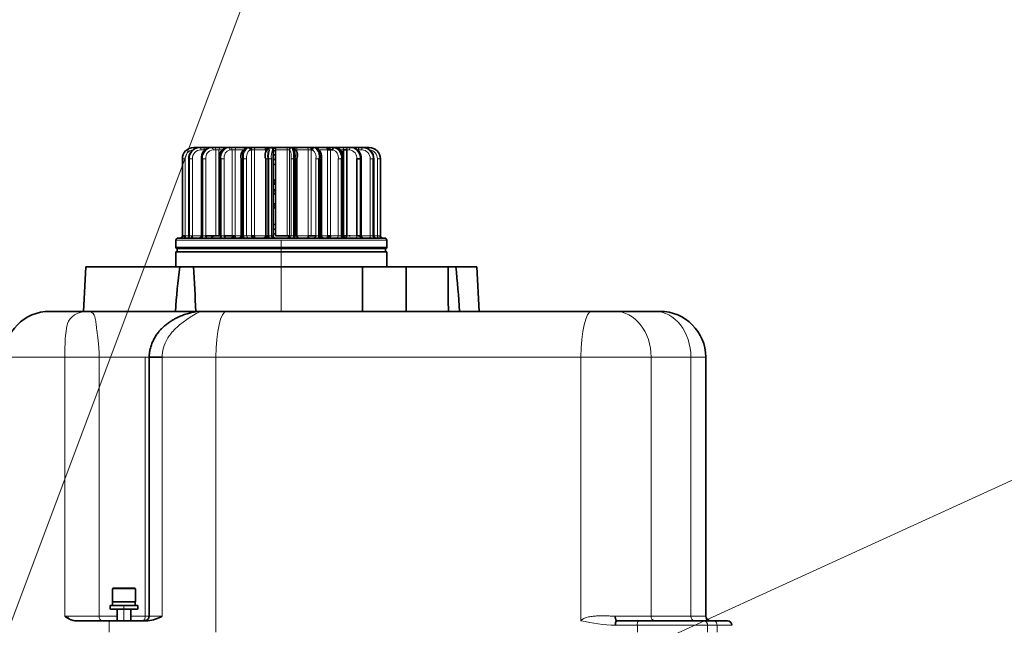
# Model space of a CAD drawing. Header units: millimetres. Extents: x 174 to 8746, y 150 to 6154.
# Tile 42 of 49: x 6368 to 6798, y 4142 to 4406. Entities that reach past the tile are written whole.
import ezdxf

# ---------------------------------------------------------------- set-up
doc = ezdxf.new("R2010")
doc.units = ezdxf.units.MM
doc.header["$MEASUREMENT"] = 0
doc.layers.add('图层0000', color=7, linetype='Continuous', lineweight=25)
doc.layers.add('图层1', color=7, linetype='Continuous', lineweight=35)
doc.dimstyles.new('线性样式 (GB)', dxfattribs={"dimtxt": 2, "dimasz": 2, "dimexe": 1, "dimexo": 0.5, "dimgap": 0.5, "dimtad": 1, "dimdsep": 46, "dimcen": -2.127267, "dimclrd": 7, "dimclre": 7, "dimclrt": 7, "dimadec": 0, "dimazin": 0, "dimtfac": 0.7, "dimtmove": 0, "dimatfit": 1, "dimfxl": 1, "dimfrac": 2, "dimtolj": 1, "dimtzin": 0, "dimlwd": 18, "dimlwe": 18, "dimarcsym": 0})

# ---------------------------------------------------------------- blocks, each defined once
blk = doc.blocks.new('DimBlk2731')
at = {"layer": '图层0000', "color": 7, "linetype": 'Continuous', "lineweight": 18}
for p, q in [((6574.16, 4703.4), (6535.25, 4599.55)), ((6490.29, 4479.55), (6302.25, 3977.67))]:
    blk.add_line(p, q, dxfattribs=at)
at = {"layer": '图层0000', "color": 7, "linetype": 'Continuous', "lineweight": -3}
blk.add_solid([(6589.21, 4697.76), (6595.21, 4759.59), (6559.1, 4709.04)], dxfattribs=at)
at = {"layer": '图层0000', "color": 7, "linetype": 'Continuous', "lineweight": 18, "char_height": 60, "attachment_point": 8, "line_spacing_factor": 1.2}
for s, insert in [('\\T1.375000;\\W1;\\FSimSun|b0|i0;R', (6415.83, 4509.55)), ('\\T1.500000;\\W1;\\FSimSun|b0|i0;835', (6547.85, 4509.1))]:
    blk.add_mtext(s, dxfattribs=dict(at, insert=insert))
blk = doc.blocks.new('DimBlk2732')
at = {"layer": '图层0000', "color": 7, "linetype": 'Continuous', "lineweight": 18}
for p, q in [((7994.22, 4750.23), (7465.33, 4508.74)), ((7202.53, 4388.74), (6302.25, 3977.67))]:
    blk.add_line(p, q, dxfattribs=at)
at = {"layer": '图层0000', "color": 7, "linetype": 'Continuous', "lineweight": -3}
blk.add_solid([(8000.89, 4735.6), (8048.8, 4775.15), (7987.54, 4764.85)], dxfattribs=at)
at = {"layer": '图层0000', "color": 7, "linetype": 'Continuous', "lineweight": 18, "char_height": 60, "attachment_point": 8, "line_spacing_factor": 1.2}
for s, insert in [('\\T1.375000;\\W1;\\FSimSun|b0|i0;R', (7207.54, 4418.74)), ('\\T1.500000;\\W1;\\FSimSun|b0|i0;1920', (7369.02, 4418.29))]:
    blk.add_mtext(s, dxfattribs=dict(at, insert=insert))

msp = doc.modelspace()

# ---------------------------------------------------------------- hatches: boundary and pattern name
at = {"layer": '图层0000', "linetype": 'Continuous', "lineweight": -3}
h = msp.add_hatch(dxfattribs=at)
h.set_pattern_fill('ANSI31', color=256, scale=95.25, style=0, pattern_type=2)
h.set_pattern_definition([(45, (0, 0), (-67.3519, 67.3519), [])])
edge = h.paths.add_edge_path(flags=16)
edge.add_spline(control_points=[(5579.119, 3560.167), (5117.547, 2170.568), (6914.764, 3352.866), (7823.4, 2806.129)], knot_values=[0, 0, 0, 0, 1, 1, 1, 1], degree=3, periodic=0)
edge.add_arc((6302.25, 3977.667), 1920, 322.397767, 397.602233)
edge.add_spline(control_points=[(7823.4, 5149.205), (6914.764, 4602.467), (5117.547, 5784.765), (5579.119, 4395.167)], knot_values=[0, 0, 0, 0, 1, 1, 1, 1], degree=3, periodic=0)
edge.add_arc((6302.25, 3977.667), 835, 210, 510)

# ---------------------------------------------------------------- linework, layer by layer
at = {"layer": '图层0000', "color": 251, "linetype": 'Continuous', "lineweight": 18}
for p, q in [((6447.159, 4349.667), (6448.608, 4349.667)), ((6449.042, 4349.667), (6448.608, 4349.667)), ((6448.608, 4349.667), (6448.608, 4349.217)), ((6453.711, 4349.667), (6452.467, 4349.667)), ((6453.711, 4312.167), (6453.711, 4349.667)), ((6455.075, 4349.667), (6453.711, 4349.667)), ((6455.075, 4312.167), (6455.075, 4349.667)), ((6456.523, 4349.667), (6455.075, 4349.667)), ((6460.759, 4349.667), (6459.804, 4349.667)), ((6460.759, 4312.167), (6460.759, 4349.667)), ((6462.112, 4349.667), (6460.759, 4349.667)), ((6462.112, 4312.167), (6462.112, 4349.667)), ((6465.676, 4349.667), (6462.112, 4349.667)), ((6468.548, 4350.167), (6469.148, 4350.167)), ((6469.272, 4349.667), (6470.521, 4349.667)), ((6469.272, 4349.667), (6469.272, 4312.167)), ((6470.521, 4349.667), (6470.521, 4312.167)), ((6475.389, 4349.667), (6470.521, 4349.667)), ((6475.389, 4349.667), (6475.389, 4312.167)), ((6475.415, 4350.167), (6476.058, 4350.167)), ((6478.669, 4349.667), (6478.464, 4349.667)), ((6478.536, 4350.167), (6479.74, 4350.167)), ((6484.77, 4349.667), (6479.73, 4349.667)), ((6484.77, 4312.167), (6484.77, 4349.667)), ((6485.831, 4349.667), (6484.77, 4349.667)), ((6485.831, 4312.167), (6485.831, 4349.667)), ((6486.036, 4349.667), (6485.831, 4349.667)), ((6487.312, 4350.167), (6487.808, 4350.167)), ((6489.111, 4349.667), (6488.676, 4349.667)), ((6489.111, 4349.667), (6493.979, 4349.667)), ((6489.111, 4349.667), (6489.111, 4312.167)), ((6493.979, 4349.667), (6495.228, 4349.667)), ((6493.979, 4349.667), (6493.979, 4312.167)), ((6495.228, 4349.667), (6495.228, 4312.167)), ((6495.352, 4350.167), (6495.952, 4350.167)), ((6502.388, 4349.667), (6498.824, 4349.667)), ((6502.388, 4349.667), (6502.388, 4312.167)), ((6503.741, 4349.667), (6503.741, 4312.167)), ((6507.977, 4349.667), (6509.425, 4349.667)), ((6512.033, 4349.667), (6510.789, 4349.667)), ((6515.458, 4349.667), (6515.892, 4349.667)), ((6517.341, 4349.667), (6515.892, 4349.667)), ((6515.892, 4349.667), (6515.892, 4349.217)), ((6439.09, 4345.667), (6439.155, 4345.667)), ((6439.155, 4345.667), (6439.155, 4312.167)), ((6440.277, 4345.667), (6439.155, 4345.667)), ((6440.277, 4312.167), (6440.277, 4345.667)), ((6442.157, 4345.667), (6441.966, 4345.667)), ((6442.157, 4345.667), (6443.464, 4345.667)), ((6442.157, 4345.667), (6442.157, 4312.167)), ((6443.464, 4345.667), (6443.464, 4312.167)), ((6447.38, 4345.667), (6447.587, 4345.667)), ((6447.772, 4345.667), (6447.772, 4312.167)), ((6449.293, 4345.667), (6447.891, 4345.667)), ((6449.293, 4312.167), (6449.293, 4345.667)), ((6455.179, 4345.667), (6455.571, 4345.667)), ((6455.571, 4345.667), (6455.967, 4345.667)), ((6455.571, 4345.667), (6455.571, 4312.167)), ((6455.967, 4345.667), (6455.967, 4312.167)), ((6457.369, 4345.667), (6455.967, 4345.667)), ((6457.369, 4312.167), (6457.369, 4345.667)), ((6465.372, 4345.667), (6464.755, 4345.667)), ((6465.372, 4345.667), (6465.834, 4345.667)), ((6465.372, 4345.667), (6465.372, 4312.167)), ((6465.834, 4345.667), (6465.834, 4312.167)), ((6467.141, 4345.667), (6465.834, 4345.667)), ((6467.141, 4345.667), (6467.141, 4312.167)), ((6475.455, 4345.667), (6476.324, 4345.667)), ((6476.324, 4345.667), (6476.82, 4345.667)), ((6476.324, 4345.667), (6476.324, 4312.167)), ((6476.82, 4345.667), (6476.82, 4312.167)), ((6477.942, 4345.667), (6476.82, 4345.667)), ((6477.942, 4312.167), (6477.942, 4345.667)), ((6486.558, 4312.167), (6486.558, 4345.667)), ((6487.68, 4345.667), (6486.558, 4345.667)), ((6497.359, 4345.667), (6498.666, 4345.667)), ((6497.359, 4345.667), (6497.359, 4312.167)), ((6499.745, 4345.667), (6499.128, 4345.667)), ((6507.131, 4345.667), (6508.533, 4345.667)), ((6507.131, 4345.667), (6507.131, 4312.167)), ((6509.321, 4345.667), (6508.93, 4345.667)), ((6516.729, 4345.667), (6516.729, 4312.167)), ((6517.12, 4345.667), (6516.913, 4345.667)), ((6521.037, 4312.167), (6521.037, 4345.667)), ((6522.343, 4345.667), (6521.037, 4345.667)), ((6522.611, 4345.667), (6522.534, 4345.667)), ((6524.223, 4312.167), (6524.223, 4345.667)), ((6525.345, 4345.667), (6524.223, 4345.667)), ((6525.345, 4345.667), (6525.541, 4345.667)), ((6525.345, 4345.667), (6525.345, 4312.167)), ((6479.73, 4335.553), (6478.707, 4335.553)), ((6479.73, 4331.352), (6478.707, 4331.352)), ((6487.68, 4330.024), (6488.248, 4330.024)), ((6488.248, 4330.024), (6488.301, 4330.024)), ((6478.809, 4325.251), (6479.709, 4325.251)), ((6436.25, 4310.167), (6482.25, 4310.167)), ((6439.082, 4312.167), (6439.155, 4312.167)), ((6441.901, 4312.167), (6440.277, 4312.167)), ((6443.081, 4312.167), (6442.157, 4312.167)), ((6442.507, 4312.167), (6447.38, 4312.167)), ((6443.081, 4311.167), (6443.081, 4312.167)), ((6443.464, 4312.167), (6443.081, 4312.167)), ((6443.464, 4312.167), (6447.38, 4312.167)), ((6447.38, 4312.167), (6447.587, 4312.167)), ((6447.772, 4312.167), (6447.587, 4312.167)), ((6447.772, 4312.167), (6447.891, 4312.167)), ((6449.293, 4312.167), (6447.891, 4312.167)), ((6457.369, 4312.167), (6455.967, 4312.167)), ((6464.755, 4312.167), (6462.112, 4312.167)), ((6465.372, 4312.167), (6464.755, 4312.167)), ((6467.141, 4312.167), (6465.834, 4312.167)), ((6467.141, 4312.167), (6469.272, 4312.167)), ((6475.389, 4312.167), (6470.521, 4312.167)), ((6476.82, 4312.167), (6476.324, 4312.167)), ((6476.951, 4312.167), (6476.82, 4312.167)), ((6476.951, 4311.167), (6476.951, 4312.167)), ((6477.942, 4312.167), (6476.951, 4312.167)), ((6478.669, 4312.167), (6477.942, 4312.167)), ((6482.25, 4310.167), (6528.25, 4310.167)), ((6482.25, 4307.167), (6482.25, 4310.167)), ((6486.558, 4312.167), (6485.831, 4312.167)), ((6487.55, 4312.167), (6486.558, 4312.167)), ((6487.55, 4311.167), (6487.55, 4312.167)), ((6487.68, 4312.167), (6487.55, 4312.167)), ((6493.979, 4312.167), (6489.111, 4312.167)), ((6498.666, 4312.167), (6497.359, 4312.167)), ((6498.666, 4312.167), (6499.128, 4312.167)), ((6499.745, 4312.167), (6499.128, 4312.167)), ((6502.388, 4312.167), (6499.745, 4312.167)), ((6507.131, 4312.167), (6503.741, 4312.167)), ((6507.131, 4312.167), (6508.533, 4312.167)), ((6509.321, 4312.167), (6508.93, 4312.167)), ((6509.321, 4312.167), (6509.425, 4312.167)), ((6515.207, 4312.167), (6510.789, 4312.167)), ((6515.207, 4312.167), (6512.311, 4312.167)), ((6516.729, 4312.167), (6516.609, 4312.167)), ((6516.729, 4312.167), (6516.913, 4312.167)), ((6517.12, 4312.167), (6516.913, 4312.167)), ((6521.037, 4312.167), (6517.12, 4312.167)), ((6522.343, 4312.167), (6521.037, 4312.167)), ((6522.343, 4312.167), (6522.534, 4312.167)), ((6522.611, 4312.167), (6522.534, 4312.167)), ((6524.223, 4312.167), (6522.611, 4312.167)), ((6524.354, 4312.167), (6524.223, 4312.167)), ((6524.354, 4311.167), (6524.354, 4312.167)), ((6525.345, 4312.167), (6524.354, 4312.167)), ((6436.25, 4307.167), (6482.25, 4307.167)), ((6528.25, 4307.167), (6482.25, 4307.167)), ((6482.25, 4305.167), (6482.25, 4306.667)), ((6482.25, 4298.667), (6482.25, 4305.167)), ((6482.25, 4298.667), (6482.25, 4279.167)), ((6387.732, 4259.167), (6361.25, 4259.167)), ((6387.732, 4146.167), (6387.732, 4259.167)), ((6402.767, 4259.167), (6387.732, 4259.167)), ((6422.922, 4259.167), (6402.767, 4259.167)), ((6402.767, 4259.167), (6402.767, 4146.167)), ((6424.554, 4259.167), (6422.922, 4259.167)), ((6422.922, 4259.167), (6422.922, 4146.167)), ((6453.698, 4259.167), (6430.257, 4259.167)), ((6430.257, 4259.167), (6430.257, 4146.167)), ((6453.698, 4139.167), (6453.698, 4259.167)), ((6613.029, 4259.167), (6453.698, 4259.167)), ((6613.029, 4144.167), (6613.029, 4259.167)), ((6643.617, 4259.167), (6613.029, 4259.167)), ((6660.976, 4259.167), (6643.617, 4259.167)), ((6643.617, 4259.167), (6643.617, 4146.167)), ((6660.976, 4146.167), (6660.976, 4259.167)), ((6667.467, 4259.167), (6660.976, 4259.167)), ((6413.603, 4158.067), (6408.603, 4158.067)), ((6413.603, 4158.367), (6413.603, 4158.067)), ((6413.603, 4158.067), (6418.603, 4158.067)), ((6413.603, 4150.767), (6413.603, 4149.167)), ((6389.331, 4146.167), (6387.732, 4146.167)), ((6402.767, 4146.167), (6389.331, 4146.167)), ((6402.767, 4146.167), (6410.603, 4146.167)), ((6413.603, 4149.167), (6413.603, 4144.167)), ((6416.603, 4146.167), (6422.922, 4146.167)), ((6424.554, 4146.167), (6422.922, 4146.167)), ((6424.554, 4146.167), (6430.257, 4146.167)), ((6643.617, 4146.167), (6628.032, 4146.167)), ((6660.976, 4146.167), (6643.617, 4146.167)), ((6667.446, 4146.167), (6660.976, 4146.167)), ((6407.08, 4144.167), (6407.08, 4139.167)), ((6637.642, 4142.167), (6628.089, 4142.167)), ((6668.23, 4142.167), (6637.642, 4142.167)), ((6637.642, 4142.167), (6637.642, 4139.167)), ((6672.409, 4142.167), (6668.23, 4142.167)), ((6668.23, 4142.167), (6668.23, 4139.167)), ((6672.409, 4142.167), (6678.901, 4142.167)), ((6672.409, 4142.167), (6672.409, 4139.167))]:
    msp.add_line(p, q, dxfattribs=at)
at = {"layer": '图层0000', "color": 7}
msp.add_arc((6302.25, 3977.667), 835, 210, 150, dxfattribs=at)
at = {"layer": '图层0000', "color": 251, "linetype": 'Continuous', "lineweight": 18}
for centre, radius, start, end in [((6444.068, 4345.688), 4.979, 90.2472, 180.24508), ((6444.134, 4345.688), 4.979, 90.2472, 180.24508), ((6444.265, 4345.681), 3.988, 97.79625, 180.20098), ((6446.783, 4345.85), 4.821, 92.35549, 182.1761), ((6446.974, 4345.85), 4.821, 92.35549, 182.1761), ((6447.318, 4345.813), 3.857, 92.35769, 182.1739), ((6443.043, 4350.123), 1.199, 353.90206, 26.92669), ((6445.616, 4350.576), 0.104, 2.90361, 60.49742), ((6446.219, 4349.88), 0.964, 347.21398, 54.66806), ((6452.138, 4346.13), 4.574, 97.33387, 185.81244), ((6452.442, 4346.13), 4.574, 97.33387, 185.81244), ((6447.668, 4349.88), 0.964, 347.21398, 54.66806), ((6452.934, 4346.037), 3.659, 97.3362, 185.81011), ((6450.797, 4349.812), 0.854, 90.58034, 138.13369), ((6451.6, 4349.824), 0.881, 349.71612, 72.94677), ((6452.844, 4349.824), 0.881, 349.71612, 72.94677), ((6455.972, 4349.774), 0.904, 99.06995, 186.83423), ((6459.907, 4346.453), 4.407, 107.05323, 190.28388), ((6460.303, 4346.453), 4.407, 107.05323, 190.28388), ((6460.839, 4346.296), 3.526, 107.05576, 190.28136), ((6458.894, 4349.759), 0.915, 354.18756, 82.66613), ((6459.849, 4349.759), 0.915, 354.18756, 82.66613), ((6462.978, 4349.838), 0.883, 110.34235, 191.21319), ((6470.094, 4346.729), 4.84, 125.55523, 192.68014), ((6470.536, 4346.734), 4.821, 125.33194, 192.78602), ((6466.931, 4350.402), 0.265, 93.57886, 142.38578), ((6470.902, 4346.52), 3.857, 125.33452, 192.78344), ((6467.886, 4349.813), 0.854, 90.00044, 94.64497), ((6471.533, 4349.89), 1.036, 131.45398, 192.45549), ((6486.39, 4346.895), 10.141, 158.16758, 186.9593), ((6486.886, 4346.895), 10.141, 158.16758, 186.9593), ((6477.468, 4349.671), 0.996, 359.75492, 89.7528), ((6485.996, 4346.649), 8.113, 158.16903, 186.95786), ((6481.146, 4349.915), 3.633, 356.07325, 11.93442), ((6486.827, 4349.671), 0.996, 90.2472, 180.24508), ((6487.032, 4349.671), 0.996, 90.2472, 180.24508), ((6478.505, 4346.65), 8.113, 353.0413, 21.83181), ((6487.656, 4349.908), 1.475, 350.59662, 30.98292), ((6492.967, 4349.89), 1.036, 347.54451, 48.54602), ((6493.598, 4346.52), 3.857, 347.21532, 54.66672), ((6493.964, 4346.734), 4.821, 347.21398, 54.66806), ((6494.426, 4346.734), 4.821, 347.21398, 54.66806), ((6497.569, 4350.402), 0.265, 37.60716, 86.41966), ((6502.789, 4349.828), 0.881, 349.43375, 72.03723), ((6503.662, 4346.296), 3.526, 349.71782, 72.94506), ((6505.873, 4349.967), 0.7, 43.24349, 88.9364), ((6506.093, 4347.179), 2.656, 30.36295, 58.37251), ((6508.528, 4349.774), 0.904, 353.16577, 80.93005), ((6511.656, 4349.824), 0.881, 107.05323, 190.28388), ((6512.9, 4349.824), 0.881, 107.05323, 190.28388), ((6511.566, 4346.037), 3.659, 354.18948, 82.66421), ((6512.058, 4346.13), 4.574, 354.18756, 82.66613), ((6512.362, 4346.13), 4.574, 354.18756, 82.66613), ((6513.703, 4349.812), 0.854, 41.86663, 89.41968), ((6516.832, 4349.88), 0.964, 125.33194, 192.78602), ((6518.281, 4349.88), 0.964, 125.33194, 192.78602), ((6517.182, 4345.813), 3.857, 357.82596, 87.64246), ((6517.526, 4345.85), 4.821, 357.8239, 87.64451), ((6517.717, 4345.85), 4.821, 357.8239, 87.64451), ((6518.884, 4350.576), 0.104, 119.50384, 177.09713), ((6521.457, 4350.123), 1.199, 153.07345, 186.09795), ((6520.367, 4345.688), 4.979, 359.75492, 89.7528), ((6520.235, 4345.681), 3.989, 359.80047, 82.2028), ((6437.937, 4311.921), 2.028, 338.16758, 6.9593), ((6444.404, 4311.953), 0.964, 167.21398, 234.66806), ((6446.666, 4312.081), 1.108, 309.83846, 4.41161), ((6468.104, 4312.13), 0.964, 177.8239, 267.64451), ((6474.807, 4311.921), 2.028, 338.16758, 6.9593), ((6478.938, 4312.162), 0.996, 179.75492, 269.7528), ((6485.562, 4312.162), 0.996, 270.2472, 0.24508), ((6489.693, 4311.921), 2.028, 173.0407, 201.83242), ((6490.189, 4311.921), 2.028, 173.0407, 201.83242), ((6506.221, 4312.074), 0.915, 277.33387, 5.81244), ((6514.339, 4312.009), 0.881, 287.05323, 10.28388), ((6517.834, 4312.081), 1.108, 175.58839, 230.16154), ((6520.096, 4311.953), 0.964, 305.33194, 12.78602), ((6522.21, 4311.921), 2.028, 338.16758, 6.9593), ((6386.319, 4146.153), 3.012, 341.93439, 0.26548), ((6404.543, 4145.928), 1.792, 172.33225, 259.35622), ((6421.185, 4145.86), 1.764, 286.274, 10.02573), ((6645.43, 4145.974), 1.824, 173.92619, 262.23985), ((6662.789, 4145.974), 1.824, 173.92619, 262.23985), ((6667.449, 4146.185), 0.0181, 261.69808, 357.11494), ((6630.737, 4219.803), 77.681, 256.82362, 268.04702), ((6640.115, 4142.639), 2.518, 142.63615, 190.80965), ((6666.416, 4142.36), 1.824, 353.92619, 82.23985), ((6670.596, 4142.36), 1.824, 353.92619, 82.23985)]:
    msp.add_arc(centre, radius, start, end, dxfattribs=at)
for centre, major_axis, ratio, start_param, end_param in [((6458.417, 4259.167), (0, 20), 0.235968, 0, 1.5707963), ((6617.748, 4259.167), (0, 20), 0.235968, 0, 1.5707963), ((6627.944, 4259.167), (0, -20), 0.7836217, 1.5707963, 3.1415927), ((6645.303, 4259.167), (0, -20), 0.7836217, 1.5707963, 3.1415927)]:
    msp.add_ellipse(centre, major_axis=major_axis, ratio=ratio, start_param=start_param, end_param=end_param, dxfattribs=at)
at = {"layer": '图层0000', "color": 7}
msp.add_open_spline([(5579.119, 4395.167), (5117.547, 5784.765), (6914.764, 4602.467), (7823.4, 5149.205)], degree=3, dxfattribs=at)
at = {"layer": '图层0000', "color": 251, "linetype": 'Continuous', "lineweight": 18}
for points, weights in [([(6516.24, 4349.667), (6516.225, 4349.667), (6516.225, 4349.667)], [1, 0.996433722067, 1]), ([(6439.09, 4345.667), (6439.081, 4345.667), (6439.081, 4345.667)], [1, 0.973568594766, 0.951907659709]), ([(6478.669, 4331.352), (6478.676, 4331.352), (6478.687, 4331.352)], [0.996329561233, 0.997011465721, 1])]:
    msp.add_rational_spline(points, weights, degree=2, dxfattribs=at)
for points, knots in [([(6397.78, 4279.167), (6393.074, 4279.141), (6389.691, 4276.645), (6388.101, 4270.23), (6387.739, 4264.788), (6387.732, 4259.167)], [0, 0, 0, 0, 0.4706965, 0.501788, 1, 1, 1, 1]), ([(6397.78, 4279.167), (6397.801, 4279.167), (6397.987, 4279.164), (6399.067, 4279.108), (6400.14, 4278.516), (6400.611, 4277.52), (6400.612, 4277.519), (6400.891, 4276.928), (6401.189, 4275.794), (6401.484, 4273.096), (6401.484, 4273.092), (6401.547, 4272.516), (6401.74, 4270.847), (6401.855, 4270.08), (6401.855, 4270.08), (6401.964, 4269.344), (6401.958, 4269.427), (6402.096, 4268.424), (6402.162, 4267.948), (6402.222, 4267.505), (6402.314, 4266.699), (6402.495, 4265.133), (6402.768, 4262.652), (6402.767, 4259.167)], [0, 0, 0, 0, 0.01562452, 0.01562452, 0.24974824, 0.24974824, 0.24999237, 0.24999237, 0.49974061, 0.49974061, 0.49998474, 0.49998474, 0.62473679, 0.62473679, 0.62498093, 0.62498093, 0.68723489, 0.68747902, 0.68747902, 0.74973298, 0.74997711, 0.74997711, 0.99996948, 0.99996948, 0.99996948, 0.99996948]), ([(6430.257, 4259.167), (6430.248, 4261.962), (6431.122, 4264.759), (6432.816, 4267.693), (6433.258, 4268.361), (6433.612, 4268.845), (6433.612, 4268.846), (6434.199, 4269.65), (6434.655, 4270.164), (6435.009, 4270.561), (6435.961, 4271.597), (6436.35, 4271.951), (6437.428, 4272.878), (6437.578, 4272.999), (6442.341, 4276.757), (6446.204, 4279.171), (6447.61, 4279.167)], [0, 0, 0, 0, 0.2490234, 0.2490234, 0.3122559, 0.3122559, 0.3125, 0.3125, 0.3740234, 0.375, 0.4023437, 0.46875, 0.46875, 0.5, 0.5, 1, 1, 1, 1]), ([(6613.029, 4144.167), (6613.646, 4144.916), (6614.747, 4145.466), (6616.361, 4145.821), (6616.369, 4145.822), (6616.958, 4145.951), (6617.72, 4146.064), (6618.926, 4146.191), (6621.187, 4146.329), (6622.739, 4146.307), (6624.59, 4146.259), (6624.847, 4146.251), (6625.629, 4146.226), (6625.762, 4146.221), (6626.965, 4146.181), (6627.599, 4146.167), (6628.032, 4146.167)], [0, 0, 0, 0, 0.2490234, 0.2490234, 0.25, 0.25, 0.375, 0.375, 0.5, 0.7490234, 0.7490234, 0.8212891, 0.8212891, 0.875, 0.875, 1, 1, 1, 1])]:
    msp.add_open_spline(points, degree=3, knots=knots, dxfattribs=at)
at = {"layer": '图层1', "color": 7, "linetype": 'Continuous', "lineweight": 35}
for p, q in [((6444.112, 4350.667), (6444.047, 4350.667)), ((6445.667, 4350.667), (6444.112, 4350.667)), ((6446.585, 4350.667), (6445.667, 4350.667)), ((6446.776, 4350.667), (6446.585, 4350.667)), ((6448.225, 4350.667), (6446.776, 4350.667)), ((6450.789, 4350.667), (6448.225, 4350.667)), ((6451.554, 4350.667), (6450.789, 4350.667)), ((6451.858, 4350.667), (6451.554, 4350.667)), ((6453.102, 4350.667), (6451.858, 4350.667)), ((6455.83, 4350.667), (6453.102, 4350.667)), ((6458.614, 4350.667), (6455.83, 4350.667)), ((6459.011, 4350.667), (6458.614, 4350.667)), ((6459.966, 4350.667), (6459.011, 4350.667)), ((6462.671, 4350.667), (6459.966, 4350.667)), ((6466.915, 4350.667), (6462.671, 4350.667)), ((6467.286, 4350.667), (6466.915, 4350.667)), ((6467.748, 4350.667), (6467.286, 4350.667)), ((6467.748, 4350.667), (6468.348, 4350.667)), ((6470.847, 4350.667), (6468.348, 4350.667)), ((6469.272, 4349.667), (6468.672, 4349.667)), ((6475.58, 4350.667), (6470.847, 4350.667)), ((6475.825, 4349.667), (6475.389, 4349.667)), ((6475.58, 4350.667), (6476.977, 4350.667)), ((6477.473, 4350.667), (6476.977, 4350.667)), ((6477.677, 4350.667), (6477.473, 4350.667)), ((6477.677, 4350.667), (6479.8, 4350.667)), ((6478.669, 4312.167), (6478.669, 4349.667)), ((6478.669, 4349.167), (6479.73, 4349.167)), ((6479.73, 4349.667), (6479.73, 4312.167)), ((6484.7, 4350.667), (6479.8, 4350.667)), ((6486.823, 4350.667), (6484.7, 4350.667)), ((6487.027, 4350.667), (6486.823, 4350.667)), ((6487.027, 4350.667), (6487.523, 4350.667)), ((6487.494, 4349.167), (6487.989, 4349.167)), ((6488.774, 4350.667), (6487.523, 4350.667)), ((6488.92, 4350.667), (6488.774, 4350.667)), ((6493.653, 4350.667), (6488.92, 4350.667)), ((6496.152, 4350.667), (6493.653, 4350.667)), ((6495.829, 4349.667), (6495.228, 4349.667)), ((6496.152, 4350.667), (6496.752, 4350.667)), ((6497.214, 4350.667), (6496.752, 4350.667)), ((6497.586, 4350.667), (6497.214, 4350.667)), ((6501.829, 4350.667), (6497.586, 4350.667)), ((6501.829, 4350.667), (6504.534, 4350.667)), ((6502.25, 4350.667), (6502.25, 4350.324)), ((6503.741, 4349.667), (6502.388, 4349.667)), ((6504.696, 4349.667), (6503.741, 4349.667)), ((6504.534, 4350.667), (6505.489, 4350.667)), ((6505.489, 4350.667), (6505.886, 4350.667)), ((6508.67, 4350.667), (6505.886, 4350.667)), ((6511.398, 4350.667), (6508.67, 4350.667)), ((6509.425, 4349.667), (6510.789, 4349.667)), ((6509.425, 4312.167), (6509.425, 4349.667)), ((6510.789, 4349.667), (6510.789, 4312.167)), ((6512.642, 4350.667), (6511.398, 4350.667)), ((6512.946, 4350.667), (6512.642, 4350.667)), ((6513.711, 4350.667), (6512.946, 4350.667)), ((6516.275, 4350.667), (6513.711, 4350.667)), ((6517.724, 4350.667), (6516.275, 4350.667)), ((6517.915, 4350.667), (6517.724, 4350.667)), ((6518.833, 4350.667), (6517.915, 4350.667)), ((6520.388, 4350.667), (6518.833, 4350.667)), ((6520.584, 4350.667), (6520.388, 4350.667)), ((6439.081, 4312.167), (6439.081, 4345.667)), ((6439.09, 4345.667), (6439.082, 4312.167)), ((6441.889, 4345.667), (6441.966, 4345.667)), ((6441.966, 4345.667), (6441.901, 4312.167)), ((6447.38, 4312.167), (6447.38, 4345.667)), ((6447.587, 4345.667), (6447.891, 4345.667)), ((6447.587, 4312.167), (6447.587, 4345.667)), ((6447.891, 4345.667), (6447.891, 4312.167)), ((6455.179, 4312.167), (6455.179, 4345.667)), ((6464.755, 4312.167), (6464.755, 4345.667)), ((6475.455, 4312.167), (6475.455, 4345.667)), ((6488.163, 4346.637), (6487.663, 4346.808)), ((6487.68, 4312.167), (6487.68, 4345.667)), ((6488.176, 4345.667), (6489.045, 4345.667)), ((6488.301, 4312.167), (6488.301, 4345.667)), ((6488.302, 4345.667), (6488.302, 4312.167)), ((6489.037, 4345.663), (6489.037, 4312.167)), ((6498.666, 4345.667), (6499.128, 4345.667)), ((6498.666, 4312.167), (6498.666, 4345.667)), ((6499.128, 4345.667), (6499.128, 4312.167)), ((6499.745, 4345.667), (6499.745, 4312.167)), ((6508.533, 4312.167), (6508.533, 4345.667)), ((6508.93, 4345.667), (6508.93, 4312.167)), ((6509.321, 4345.667), (6509.321, 4312.167)), ((6515.207, 4312.167), (6515.207, 4345.667)), ((6515.207, 4345.667), (6516.609, 4345.667)), ((6516.609, 4345.667), (6516.913, 4345.667)), ((6516.913, 4345.667), (6516.913, 4312.167)), ((6517.12, 4345.667), (6517.12, 4312.167)), ((6522.343, 4345.667), (6522.534, 4345.667)), ((6522.343, 4312.167), (6522.343, 4345.667)), ((6522.534, 4345.667), (6522.534, 4312.167)), ((6522.611, 4345.667), (6522.611, 4312.167)), ((6525.541, 4345.667), (6525.541, 4312.167)), ((6436.25, 4310.167), (6436.25, 4307.167)), ((6527.25, 4311.167), (6437.25, 4311.167)), ((6439.155, 4312.167), (6440.277, 4312.167)), ((6441.901, 4312.167), (6442.157, 4312.167)), ((6449.293, 4312.167), (6453.711, 4312.167)), ((6453.711, 4312.167), (6455.075, 4312.167)), ((6455.075, 4312.167), (6455.179, 4312.167)), ((6455.179, 4312.167), (6455.571, 4312.167)), ((6455.571, 4312.167), (6455.967, 4312.167)), ((6457.369, 4312.167), (6460.759, 4312.167)), ((6460.759, 4312.167), (6462.112, 4312.167)), ((6461.25, 4311.167), (6461.25, 4312.167)), ((6461.75, 4311.232), (6461.75, 4312.167)), ((6465.372, 4312.167), (6465.834, 4312.167)), ((6469.272, 4312.167), (6470.521, 4312.167)), ((6475.389, 4312.167), (6475.454, 4312.167)), ((6475.454, 4312.167), (6476.324, 4312.167)), ((6479.73, 4312.167), (6484.77, 4312.167)), ((6484.77, 4312.167), (6485.831, 4312.167)), ((6488.176, 4312.167), (6487.68, 4312.167)), ((6489.045, 4312.167), (6488.176, 4312.167)), ((6489.045, 4312.167), (6489.111, 4312.167)), ((6493.979, 4312.167), (6495.228, 4312.167)), ((6495.228, 4312.167), (6497.359, 4312.167)), ((6502.388, 4312.167), (6503.741, 4312.167)), ((6502.75, 4312.167), (6502.75, 4311.232)), ((6503.25, 4311.243), (6503.25, 4312.167)), ((6508.93, 4312.167), (6508.533, 4312.167)), ((6510.789, 4312.167), (6509.425, 4312.167)), ((6512.311, 4312.167), (6511.92, 4312.167)), ((6516.609, 4312.167), (6515.207, 4312.167)), ((6525.345, 4312.167), (6525.541, 4312.167)), ((6528.25, 4310.167), (6528.25, 4307.167)), ((6482.25, 4305.167), (6436.25, 4305.167)), ((6436.25, 4305.167), (6436.25, 4298.667)), ((6436.75, 4306.667), (6482.25, 4306.667)), ((6436.75, 4305.167), (6436.75, 4306.667)), ((6482.25, 4306.667), (6527.75, 4306.667)), ((6482.25, 4305.167), (6528.25, 4305.167)), ((6527.75, 4305.167), (6527.75, 4306.667)), ((6528.25, 4305.167), (6528.25, 4298.667)), ((6395.929, 4279.167), (6396.951, 4298.667)), ((6437.917, 4298.667), (6396.951, 4298.667)), ((6437.917, 4298.667), (6443.943, 4298.667)), ((6443.943, 4298.667), (6482.25, 4298.667)), ((6517.75, 4298.667), (6482.25, 4298.667)), ((6517.75, 4298.667), (6536.75, 4298.667)), ((6517.75, 4298.667), (6517.75, 4279.147)), ((6555.123, 4298.667), (6536.75, 4298.667)), ((6536.75, 4298.667), (6536.75, 4279.167)), ((6558.463, 4298.667), (6555.123, 4298.667)), ((6567.549, 4298.667), (6558.463, 4298.667)), ((6568.571, 4279.167), (6567.549, 4298.667)), ((6397.78, 4279.167), (6381.25, 4279.167)), ((6447.571, 4279.167), (6397.78, 4279.167)), ((6447.61, 4279.167), (6458.417, 4279.167)), ((6458.417, 4279.167), (6617.748, 4279.167)), ((6617.748, 4279.167), (6627.944, 4279.167)), ((6627.944, 4279.167), (6645.303, 4279.167)), ((6645.303, 4279.167), (6647.467, 4279.167)), ((6424.554, 4259.167), (6424.554, 4146.167)), ((6424.555, 4259.167), (6430.257, 4259.167)), ((6667.467, 4259.167), (6667.467, 4146.184)), ((6408.603, 4158.067), (6408.603, 4152.367)), ((6413.603, 4158.367), (6408.903, 4158.367)), ((6418.303, 4158.367), (6413.603, 4158.367)), ((6418.603, 4152.367), (6418.603, 4158.067)), ((6413.603, 4150.767), (6407.603, 4150.767)), ((6407.603, 4150.767), (6407.603, 4149.167)), ((6408.603, 4152.367), (6418.603, 4152.367)), ((6408.663, 4150.767), (6408.663, 4152.367)), ((6419.603, 4150.767), (6413.603, 4150.767)), ((6419.603, 4150.767), (6419.603, 4149.167)), ((6413.603, 4149.167), (6407.603, 4149.167)), ((6410.603, 4144.167), (6410.603, 4149.167)), ((6413.603, 4149.167), (6419.603, 4149.167)), ((6416.603, 4144.167), (6416.603, 4149.167)), ((6407.08, 4144.167), (6392.209, 4144.167)), ((6424.091, 4144.167), (6407.08, 4144.167)), ((6638.114, 4144.167), (6628.56, 4144.167)), ((6666.662, 4144.167), (6638.114, 4144.167)), ((6670.842, 4144.167), (6666.662, 4144.167)), ((6676.901, 4144.167), (6670.842, 4144.167))]:
    msp.add_line(p, q, dxfattribs=at)
for centre, radius, start, end in [((6444.064, 4345.684), 4.983, 90.19743, 180.19606), ((6446.741, 4345.815), 4.854, 91.8433, 181.75419), ((6451.999, 4346.054), 4.635, 95.50897, 184.7887), ((6459.528, 4346.359), 4.404, 101.97585, 189.04531), ((6468.91, 4346.704), 4.283, 112.2925, 194.01529), ((6467.708, 4349.703), 0.964, 357.8239, 87.64451), ((6468.038, 4349.667), 1, 89.99984, 98.68563), ((6468.308, 4349.703), 0.964, 357.8239, 87.64451), ((6479.575, 4347.144), 4.377, 126.40963, 199.72768), ((6476.844, 4349.908), 1.475, 149.01708, 189.40338), ((6477.673, 4349.671), 0.996, 359.75492, 89.7528), ((6483.354, 4349.915), 3.633, 168.06558, 183.92675), ((6477.614, 4346.895), 10.141, 353.0407, 21.83242), ((6487.291, 4349.644), 1.022, 71.3056, 89.18426), ((6478.109, 4346.895), 10.141, 353.04142, 21.83127), ((6484.925, 4347.144), 4.377, 340.27696, 53.5857), ((6496.192, 4349.703), 0.964, 92.35549, 182.1761), ((6496.792, 4349.703), 0.964, 92.35549, 182.1761), ((6496.462, 4349.667), 1, 81.31437, 90), ((6496.614, 4349.826), 0.84, 85.30216, 90.00619), ((6495.59, 4346.704), 4.283, 345.98396, 67.70825), ((6501.522, 4349.838), 0.883, 348.78681, 69.65765), ((6502.25, 4349.667), 1, 0, 90), ((6502.25, 4349.667), 0.5, 359.98019, 82.62303), ((6505.606, 4349.759), 0.915, 97.33387, 185.81244), ((6504.929, 4350.016), 0.65, 64.38368, 89.81806), ((6504.197, 4346.453), 4.407, 349.71612, 72.94677), ((6504.593, 4346.453), 4.407, 349.71612, 72.94677), ((6504.972, 4346.359), 4.404, 350.95455, 78.02429), ((6512.501, 4346.054), 4.635, 355.21118, 84.49115), ((6517.759, 4345.815), 4.854, 358.24591, 88.15659), ((6520.562, 4345.688), 4.979, 359.75663, 89.7511), ((6482.263, 4330.1), 17.568, 98.28922, 101.80549), ((6482.25, 4330.167), 15.5, 99.35592, 103.35871), ((6482.25, 4330.167), 15.5, 67.02028, 69.49284), ((6482.25, 4330.167), 13.5, 100.75739, 105.38335), ((6482.25, 4330.167), 13.5, 63.36898, 66.2827), ((6479.607, 4335.553), 0.949, 90, 171.23481), ((6479.607, 4335.553), 0.949, 188.76519, 270), ((6479.607, 4335.553), 0.9, 82.11144, 180), ((6479.607, 4335.553), 0.9, 180, 277.88856), ((6479.607, 4335.553), 0.949, 82.52114, 90), ((6479.607, 4331.352), 0.949, 90, 171.23481), ((6479.607, 4331.352), 0.949, 188.76519, 270), ((6479.607, 4331.352), 0.9, 90, 270), ((6479.607, 4335.553), 0.949, 270, 277.47886), ((6479.607, 4331.352), 0.949, 82.52114, 90), ((6479.607, 4331.352), 0.9, 82.11144, 90), ((6488.248, 4330.024), 0.949, 90, 126.78481), ((6488.248, 4330.024), 0.9, 86.6251, 129.15446), ((6479.607, 4331.352), 0.9, 270, 277.88856), ((6479.607, 4331.352), 0.949, 270, 277.47886), ((6488.248, 4330.024), 0.9, 230.84554, 273.3749), ((6488.248, 4330.024), 0.949, 233.21519, 270), ((6478.809, 4325.251), 0.949, 90, 98.51099), ((6478.809, 4325.251), 0.9, 0, 98.97809), ((6478.809, 4325.251), 0.9, 261.02191, 0), ((6478.809, 4325.251), 0.949, 261.48901, 270), ((6478.809, 4325.251), 0.949, 13.95572, 90), ((6478.809, 4325.251), 0.949, 270, 346.04428), ((6482.25, 4330.167), 13.5, 293.7173, 296.63102), ((6482.25, 4330.167), 13.5, 254.61665, 259.24261), ((6482.25, 4330.167), 15.5, 256.64129, 260.64408), ((6482.25, 4330.167), 15.5, 290.50716, 292.97972), ((6482.245, 4330.184), 17.518, 288.07579, 290.22692), ((6437.25, 4310.167), 1, 90, 180), ((6438.081, 4312.168), 1.002, 270.27102, 359.8955), ((6438.159, 4312.162), 0.996, 270.2472, 0.24508), ((6438.081, 4312.167), 1, 274.71214, 359.99702), ((6442.29, 4311.921), 2.028, 173.0407, 201.83242), ((6441.193, 4312.13), 0.964, 272.35549, 2.1761), ((6446.38, 4312.167), 1, 270.00689, 0), ((6446.677, 4312.074), 0.915, 277.33387, 5.81244), ((6446.981, 4312.074), 0.915, 277.33387, 5.81244), ((6450.161, 4312.009), 0.881, 169.71612, 252.94677), ((6451.32, 4312.01), 0.883, 287.14895, 10.18817), ((6451.484, 4312.09), 0.928, 275.94233, 4.7467), ((6455.1, 4312.009), 0.881, 287.05323, 10.28388), ((6458.28, 4312.074), 0.915, 174.18756, 262.66613), ((6460.25, 4312.167), 1, 270, 0), ((6461.244, 4311.996), 0.885, 290.43751, 11.11803), ((6463.755, 4312.167), 1, 270, 0.00003), ((6464.432, 4311.953), 0.964, 305.33194, 12.78602), ((6464.894, 4311.953), 0.964, 305.33194, 12.78602), ((6470.237, 4312.132), 0.966, 177.92031, 267.54811), ((6469.507, 4311.944), 1.039, 311.53823, 12.37124), ((6474.454, 4312.168), 1.002, 270.26769, 359.89858), ((6475.194, 4312.17), 1.004, 270.27845, 359.78397), ((6469.928, 4312.19), 5.462, 355.57302, 359.75909), ((6474.311, 4311.921), 2.028, 338.16758, 6.9593), ((6482.248, 4330.152), 17.486, 258.18929, 261.72207), ((6479.666, 4312.164), 0.997, 179.85132, 269.6564), ((6484.834, 4312.164), 0.997, 270.3436, 0.14868), ((6490.045, 4312.167), 1, 180, 270), ((6493.856, 4312.162), 4.746, 179.93833, 184.71976), ((6494.993, 4311.944), 1.039, 167.62876, 228.46177), ((6496.396, 4312.13), 0.964, 272.35549, 2.1761), ((6499.606, 4311.953), 0.964, 167.21398, 234.66806), ((6500.068, 4311.953), 0.964, 167.21398, 234.66806), ((6500.745, 4312.167), 1, 179.99999, 270), ((6503.257, 4311.996), 0.885, 168.88197, 249.56249), ((6502.829, 4312.075), 0.916, 277.43024, 5.71607), ((6504.25, 4312.167), 1, 180, 223.41994), ((6509.4, 4312.009), 0.881, 169.71612, 252.94677), ((6509.797, 4312.009), 0.881, 169.71612, 252.94677), ((6510.321, 4312.167), 1, 179.99999, 270), ((6510.549, 4312.136), 1.124, 178.43775, 224.6781), ((6509.866, 4312.029), 0.933, 293.14666, 8.50083), ((6517.519, 4312.074), 0.915, 174.18756, 262.66613), ((6517.823, 4312.074), 0.915, 174.18756, 262.66613), ((6518.12, 4312.167), 1, 179.99999, 269.99625), ((6523.307, 4312.13), 0.964, 177.8239, 267.64451), ((6523.498, 4312.13), 0.964, 177.8239, 267.64451), ((6523.611, 4312.167), 1, 179.99999, 269.99959), ((6526.341, 4312.162), 0.996, 179.75492, 269.7528), ((6526.537, 4312.162), 0.996, 179.7433, 269.76442), ((6527.25, 4310.167), 1, 0, 90), ((6436.75, 4307.167), 0.5, 180, 270), ((6527.75, 4307.167), 0.5, 270, 0), ((6984.094, 4236.384), 549.717, 173.49443, 175.53632), ((5909.287, 4262.625), 535.87, 1.76896, 3.85655), ((7213.002, 4291.989), 657.913, 179.418439, 180.027347), ((5557.171, 4206.222), 1005.55, 4.160022, 5.274917), ((7740.939, 4292.443), 1185.85, 180.037094, 180.641456), ((6381.25, 4259.167), 20, 90.00075, 180), ((6647.467, 4259.167), 20, 360, 89.99937), ((6408.903, 4158.067), 0.3, 90, 180), ((6418.303, 4158.067), 0.3, 0, 89.99997), ((6403.878, 4150.77), 14.665, 359.98552, 6.24915), ((6403.762, 4152.366), 14.781, 356.8993, 0.00178), ((6403.565, 4168.808), 27.628, 235.03547, 238.62979), ((6422.554, 4146.167), 2, 269.99943, 0.00001), ((6422.544, 4159.442), 15.354, 275.78463, 300.1577), ((6630.322, 4145.702), 2.336, 168.5223, 221.07434), ((6669.446, 4146.167), 2, 179.9978, 269.95216), ((6669.633, 4146.33), 2.171, 183.8587, 265.01024), ((6392.647, 4150.305), 6.154, 235.74467, 265.92248), ((6630.56, 4142.64), 2.516, 142.63681, 190.84439), ((6676.901, 4142.167), 2, 0, 89.99998)]:
    msp.add_arc(centre, radius, start, end, dxfattribs=at)
msp.add_open_spline([(6447.61, 4279.167), (6445.911, 4279.163), (6437.201, 4277.602), (6428.076, 4270.199), (6424.658, 4262.672), (6424.609, 4259.167)], degree=2, knots=[0, 0, 0, 0.0998934, 0.5216164, 0.7971007, 1, 1, 1], dxfattribs=at)

# ---------------------------------------------------------------- dimensions: what is measured, and where the dimension line sits
at = {"layer": '图层0000', "color": 7, "linetype": 'Continuous', "lineweight": -3}
for mpoint, picture, middle in [((8048.795, 4775.15), 'DimBlk2732', (7333.93, 4448.738)), ((6595.208, 4759.588), 'DimBlk2731', (6512.768, 4539.55))]:
    dim = msp.add_radius_dim(center=(6302.25, 3977.667), mpoint=mpoint, text='\\T1.25;\\W1;\\FSimSun;<>', dimstyle='线性样式 (GB)', override={"dimscale": 1, "dimtxt": 60, "dimasz": 60, "dimexe": 30, "dimexo": 15, "dimgap": 30, "dimtad": 1, "dimtih": 1, "dimtoh": 1, "dimdec": 2, "dimlfac": 1, "dimrnd": 0, "dimzin": 8, "dimdsep": 46, "dimlunit": 2, "dimpost": 'R<>', "dimtxsty": 'Standard', "dimsah": 0, "dimtsz": 0, "dimcen": 0, "dimdle": 0, "dimse1": 0, "dimse2": 0, "dimsd1": 0, "dimsd2": 0, "dimclrd": 7, "dimclre": 7, "dimclrt": 7, "dimaunit": 0, "dimadec": 0, "dimazin": 2, "dimtol": 0, "dimlim": 0, "dimtp": 0, "dimtm": 0, "dimtfac": 0.7, "dimtdec": 2, "dimtix": 0, "dimtofl": 1, "dimtmove": 2, "dimatfit": 1, "dimtfillclr": 0, "dimfrac": 2, "dimtzin": 0, "dimlwd": 18, "dimlwe": 18}, dxfattribs=at)
    dim.commit()
    dim.dimension.update_dxf_attribs({"geometry": picture, "text_midpoint": middle, "dimtype": 164})

doc.saveas('drawing.dxf')
